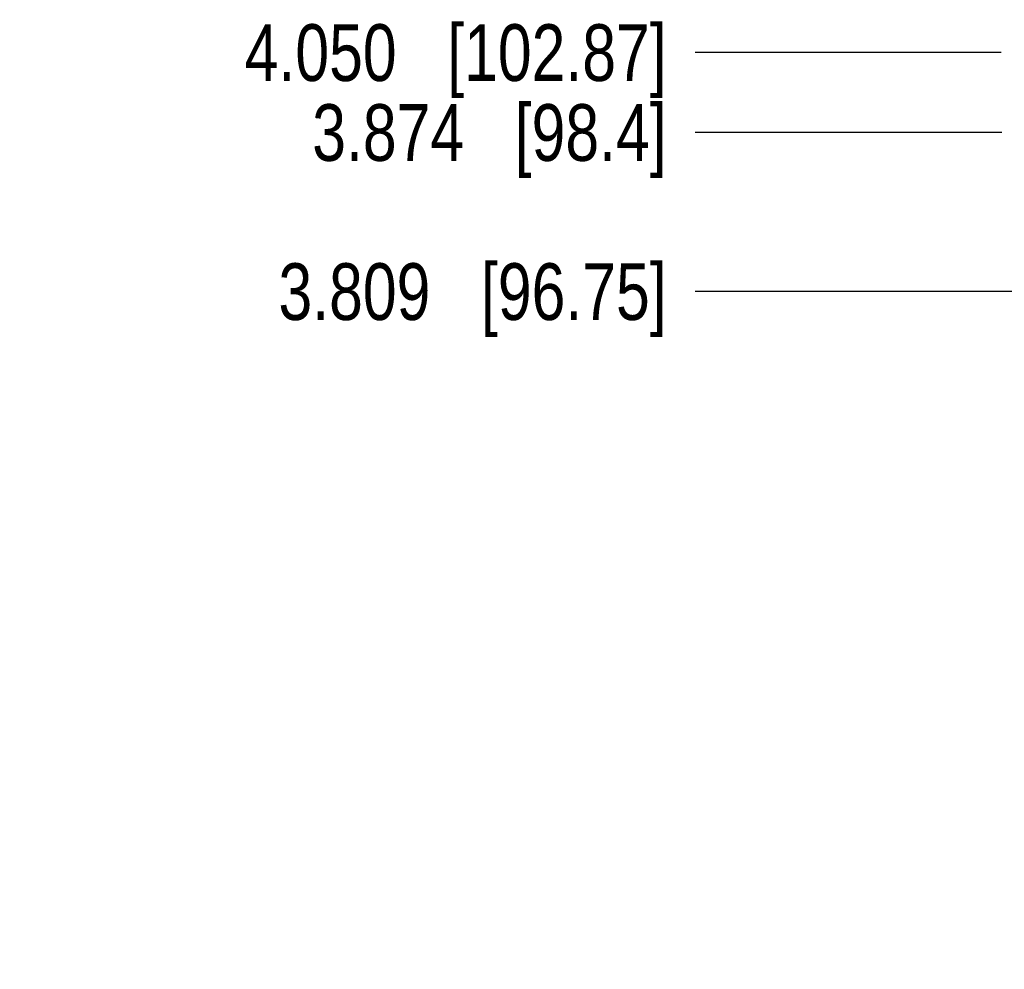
# Model space of a CAD drawing. Header units: inches. Extents: x -4.5 to 34, y 0 to 22.
# Tile 28 of 41: x 21 to 23.2, y 14.2 to 16.3. Entities that reach past the tile are written whole.
import ezdxf

# ---------------------------------------------------------------- set-up
doc = ezdxf.new("R2010")
doc.units = ezdxf.units.IN
doc.header["$LTSCALE"] = 1.87
doc.header["$MEASUREMENT"] = 0
doc.layers.get('0').update_dxf_attribs({"linetype": 'CONTINUOUS'})
doc.layers.add('DIMENSIONS', color=7, linetype='CONTINUOUS')
doc.styles.get("Standard").update_dxf_attribs({"font": 'txt', "width": 0.8})
doc.dimstyles.new('DIMSTYLE_2', dxfattribs={"dimtxt": 0.125, "dimasz": 0.18, "dimexe": 0.125, "dimexo": 0.0625, "dimgap": 0.09, "dimtad": 0, "dimtih": 1, "dimtoh": 1, "dimdec": 3, "dimzin": 4, "dimdsep": 46, "dimtxsty": 'STANDARD', "dimblk": '_FILLED', "dimblk1": '_FILLED', "dimblk2": '_FILLED', "dimcen": 0.09, "dimadec": 0, "dimazin": 0, "dimtp": 0.01, "dimtm": 0.01, "dimtfac": 1, "dimtdec": 3, "dimtofl": 0, "dimtmove": 0, "dimatfit": 3, "dimldrblk": '_FILLED', "dimfxl": 1, "dimtolj": 1, "dimtzin": 4, "dimarcsym": 0})

# ---------------------------------------------------------------- blocks, each defined once
blk = doc.blocks.new('*D58')
at = {"layer": 'DIMENSIONS', "color": 2, "linetype": 'CONTINUOUS'}
blk.add_line((23.1806, 16.0389), (22.5049, 16.0389), dxfattribs=at)
at = {"layer": 'DIMENSIONS', "color": 2, "linetype": 'CONTINUOUS', "insert": (22.4424, 16.1014), "char_height": 0.125, "width": 1.225, "attachment_point": 3, "line_spacing_factor": 0.9}
blk.add_mtext('3.874{\\Ftxt.shx;\\W1.000000;\\H0.125000; }[98.4]', dxfattribs=at)
blk = doc.blocks.new('_FILLED')
at = {"color": 0, "linetype": 'BYBLOCK'}
blk.add_solid([(0, 0), (-1, 0.174), (-1, -0.174)], dxfattribs=at)
blk = doc.blocks.new('*D59')
at = {"layer": 'DIMENSIONS', "color": 2, "linetype": 'CONTINUOUS'}
blk.add_line((23.1795, 16.215), (22.5049, 16.215), dxfattribs=at)
at = {"layer": 'DIMENSIONS', "color": 2, "linetype": 'CONTINUOUS', "insert": (22.4424, 16.2775), "char_height": 0.125, "width": 1.425, "attachment_point": 3, "line_spacing_factor": 0.9}
blk.add_mtext('4.050{\\Ftxt.shx;\\W1.000000;\\H0.125000; }[102.87]', dxfattribs=at)
blk = doc.blocks.new('*D60')
at = {"layer": 'DIMENSIONS', "color": 2, "linetype": 'CONTINUOUS'}
for p, q in [((24.2878, 15.974), (24.0715, 15.6883)), ((24.6305, 15.974), (24.2878, 15.974)), ((24.0715, 15.6883), (22.5049, 15.6883))]:
    blk.add_line(p, q, dxfattribs=at)
at = {"layer": 'DIMENSIONS', "color": 2, "linetype": 'CONTINUOUS', "insert": (22.4424, 15.7508), "char_height": 0.125, "width": 1.325, "attachment_point": 3, "line_spacing_factor": 0.9}
blk.add_mtext('3.809{\\Ftxt.shx;\\W1.000000;\\H0.125000; }[96.75]', dxfattribs=at)

msp = doc.modelspace()

# ---------------------------------------------------------------- dimensions: what is measured, and where the dimension line sits
at = {"layer": 'DIMENSIONS', "color": 2, "linetype": 'CONTINUOUS'}
for feature_location, offset, origin, picture, middle in [((23.1795, 16.215), (-0.6746, 0), (23.242, 12.165), '*D59', (21.7299, 16.215)), ((23.1806, 16.0389), (-0.6756, 0), (23.2431, 12.165), '*D58', (21.8299, 16.0389)), ((24.6305, 15.974), (-2.1256, -0.2858), (24.693, 12.165), '*D60', (21.7799, 15.6883))]:
    dim = msp.add_ordinate_dim(feature_location=feature_location, offset=offset, dtype=0, origin=origin, dimstyle='DIMSTYLE_2', override={"dimtad": 1, "dimtih": 0, "dimtoh": 0}, dxfattribs=at)
    dim.commit()
    dim.dimension.update_dxf_attribs({"geometry": picture, "text_midpoint": middle})

doc.saveas('drawing.dxf')
